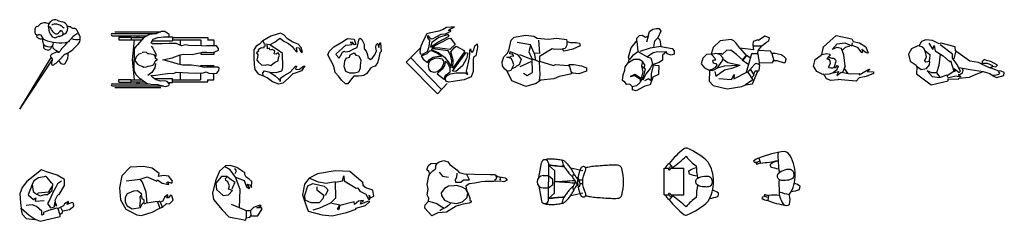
# Model space of a CAD drawing. Header units: millimetres. Extents: x 85.9 to 97.1, y 255.3 to 257.6.
import ezdxf

# ---------------------------------------------------------------- set-up
doc = ezdxf.new("R2010")
doc.units = ezdxf.units.MM

msp = doc.modelspace()

# ---------------------------------------------------------------- linework, layer by layer
for p, q in [((86.105, 257.409), (86.104, 257.393)), ((86.59, 257.414), (86.563, 257.461)), ((86.964, 257.424), (87.469, 257.424)), ((86.964, 257.398), (87.361, 257.398)), ((86.996, 257.443), (87.517, 257.443)), ((87.042, 257.381), (87.181, 257.381)), ((87.042, 257.381), (87.042, 257.35)), ((87.181, 257.381), (87.181, 257.35)), ((87.181, 257.378), (87.326, 257.378)), ((87.244, 257.398), (87.244, 257.378)), ((87.269, 257.398), (87.269, 257.378)), ((87.549, 257.385), (87.653, 257.385)), ((87.653, 257.385), (87.653, 257.34)), ((87.653, 257.378), (88.052, 257.378)), ((88.052, 257.378), (88.052, 257.353)), ((86.182, 257.301), (86.181, 257.27)), ((86.276, 257.278), (86.261, 257.251)), ((86.293, 257.324), (86.288, 257.295)), ((87.042, 257.35), (87.181, 257.35)), ((87.181, 257.353), (87.302, 257.353)), ((87.214, 257.353), (87.193, 257.122)), ((87.292, 257.353), (87.291, 257.34)), ((87.421, 257.34), (87.653, 257.34)), ((87.653, 257.353), (87.971, 257.353)), ((87.74, 257.353), (87.738, 257.292)), ((87.973, 257.353), (87.973, 257.287)), ((88.05, 257.353), (88.123, 257.353)), ((88.123, 257.353), (88.123, 257.283)), ((85.915, 256.56), (86.27, 257.15)), ((86.361, 257.213), (86.312, 257.238)), ((87.733, 257.18), (87.736, 257.07)), ((87.733, 257.18), (87.733, 257.18)), ((87.973, 257.208), (87.973, 257.19)), ((87.973, 257.19), (88.125, 257.19)), ((88.123, 257.214), (88.123, 257.19)), ((85.915, 256.56), (86.283, 257.119)), ((86.272, 257.089), (86.284, 257.12)), ((87.193, 257.122), (87.214, 256.897)), ((87.973, 257.06), (88.125, 257.06)), ((87.973, 257.046), (87.973, 257.06)), ((88.123, 257.041), (88.123, 257.06)), ((95.311, 257.05), (95.279, 256.979)), ((87.738, 256.981), (87.74, 256.897)), ((87.973, 256.897), (87.973, 256.975)), ((88.123, 256.897), (88.123, 256.969)), ((95.298, 257.024), (95.334, 256.973)), ((86.964, 256.852), (87.383, 256.852)), ((86.964, 256.827), (87.548, 256.827)), ((87.042, 256.901), (87.181, 256.901)), ((87.042, 256.869), (87.042, 256.901)), ((87.042, 256.869), (87.181, 256.869)), ((87.181, 256.869), (87.181, 256.901)), ((87.181, 256.897), (87.303, 256.897)), ((87.181, 256.872), (87.339, 256.872)), ((87.244, 256.872), (87.244, 256.852)), ((87.269, 256.872), (87.269, 256.852)), ((87.291, 256.906), (87.292, 256.897)), ((87.347, 256.866), (87.347, 256.866)), ((87.347, 256.866), (87.348, 256.866)), ((87.443, 256.91), (87.653, 256.91)), ((87.599, 256.866), (87.653, 256.866)), ((87.653, 256.866), (87.653, 256.91)), ((87.653, 256.897), (87.971, 256.897)), ((87.653, 256.872), (88.052, 256.872)), ((88.05, 256.897), (88.123, 256.897)), ((88.052, 256.872), (88.052, 256.897)), ((86.996, 256.808), (87.517, 256.808)), ((91.821, 255.783), (91.851, 255.951)), ((91.931, 255.944), (91.931, 255.734)), ((91.931, 255.924), (92.001, 255.864)), ((91.871, 255.804), (91.931, 255.804)), ((91.931, 255.804), (91.981, 255.764)), ((92.001, 255.864), (92.001, 255.734)), ((93.248, 255.584), (93.248, 255.887)), ((93.248, 255.887), (93.305, 255.887)), ((93.329, 255.887), (93.471, 255.887)), ((93.471, 255.584), (93.471, 255.887)), ((91.931, 255.524), (91.931, 255.734)), ((91.931, 255.664), (91.981, 255.704)), ((91.981, 255.704), (91.981, 255.764)), ((92.001, 255.604), (92.001, 255.734)), ((91.821, 255.685), (91.851, 255.516)), ((91.871, 255.664), (91.931, 255.664)), ((91.931, 255.544), (92.001, 255.604)), ((93.248, 255.584), (93.305, 255.584)), ((93.329, 255.584), (93.471, 255.584)), ((94.438, 255.579), (94.427, 255.52))]:
    msp.add_line(p, q)
at = {"color": 0, "linetype": 'ByBlock'}
for p, q in [((88.772, 257.394), (88.681, 257.341)), ((88.879, 257.428), (88.772, 257.394)), ((88.859, 257.358), (88.876, 257.372)), ((88.876, 257.372), (88.881, 257.366)), ((88.917, 257.409), (88.879, 257.428)), ((88.962, 257.362), (88.917, 257.409)), ((88.602, 257.281), (88.576, 257.238)), ((88.642, 257.304), (88.602, 257.281)), ((88.666, 257.262), (88.627, 257.236)), ((88.68, 257.343), (88.642, 257.304)), ((88.689, 257.255), (88.666, 257.262)), ((88.681, 257.341), (88.695, 257.307)), ((88.695, 257.279), (88.689, 257.255)), ((88.695, 257.307), (88.763, 257.298)), ((88.732, 257.283), (88.695, 257.279)), ((88.734, 257.251), (88.732, 257.283)), ((88.763, 257.298), (88.819, 257.33)), ((88.764, 257.296), (88.857, 257.234)), ((88.819, 257.33), (88.859, 257.358)), ((88.881, 257.366), (88.919, 257.336)), ((88.919, 257.336), (88.972, 257.311)), ((89.023, 257.324), (88.962, 257.362)), ((88.972, 257.311), (89.015, 257.277)), ((89.015, 257.277), (89.038, 257.245)), ((89.083, 257.304), (89.023, 257.324)), ((89.062, 257.257), (89.066, 257.266)), ((89.066, 257.266), (89.092, 257.26)), ((89.117, 257.266), (89.083, 257.304)), ((89.092, 257.26), (89.109, 257.221)), ((89.13, 257.211), (89.117, 257.266)), ((88.576, 257.238), (88.578, 257.155)), ((88.578, 257.155), (88.582, 257.068)), ((88.631, 257.223), (88.608, 257.202)), ((88.608, 257.202), (88.623, 257.179)), ((88.619, 257.155), (88.612, 257.119)), ((88.623, 257.179), (88.619, 257.155)), ((88.627, 257.236), (88.631, 257.223)), ((88.751, 257.258), (88.734, 257.251)), ((88.764, 257.234), (88.751, 257.258)), ((88.787, 257.24), (88.764, 257.234)), ((88.815, 257.225), (88.787, 257.24)), ((88.808, 257.191), (88.815, 257.225)), ((88.83, 257.187), (88.808, 257.191)), ((88.853, 257.202), (88.83, 257.187)), ((88.868, 257.176), (88.853, 257.202)), ((88.855, 257.111), (88.859, 257.147)), ((88.857, 257.234), (88.9, 257.204)), ((88.859, 257.147), (88.868, 257.176)), ((88.9, 257.204), (88.904, 257.034)), ((89.038, 257.245), (89.066, 257.213)), ((89.072, 257.217), (89.062, 257.257)), ((89.066, 257.213), (89.072, 257.217)), ((89.109, 257.221), (89.121, 257.208)), ((89.121, 257.208), (89.13, 257.211)), ((90.362, 257.149), (90.714, 256.785)), ((88.582, 257.068), (88.587, 257.015)), ((88.612, 257.119), (88.629, 257.096)), ((88.629, 257.096), (88.666, 257.068)), ((88.666, 257.068), (88.706, 257.064)), ((88.706, 257.064), (88.734, 257.072)), ((88.734, 257.072), (88.77, 257.061)), ((88.77, 257.061), (88.813, 257.093)), ((88.813, 257.093), (88.855, 257.111)), ((89.023, 257.019), (89.051, 257.051)), ((89.051, 257.051), (89.064, 257.051)), ((89.064, 257.051), (89.053, 257.023)), ((89.096, 257.019), (89.126, 257.04)), ((89.158, 257.055), (89.119, 257)), ((89.126, 257.04), (89.136, 257.049)), ((89.136, 257.049), (89.158, 257.055)), ((88.587, 257.015), (88.627, 256.964)), ((88.627, 256.964), (88.685, 256.942)), ((88.68, 256.976), (88.7, 257)), ((88.685, 256.942), (88.68, 256.976)), ((88.729, 256.919), (88.685, 256.942)), ((88.7, 257), (88.759, 256.985)), ((88.759, 256.985), (88.819, 256.942)), ((88.827, 256.976), (88.759, 256.98)), ((88.819, 256.942), (88.862, 256.904)), ((88.891, 256.993), (88.827, 256.976)), ((88.879, 256.915), (88.923, 256.946)), ((88.904, 257.034), (88.891, 256.993)), ((88.923, 256.946), (88.955, 256.966)), ((88.955, 256.966), (88.991, 256.985)), ((89.023, 256.963), (88.97, 256.914)), ((88.991, 256.985), (89.023, 257.019)), ((89.06, 256.976), (89.023, 256.963)), ((89.053, 257.023), (89.06, 257.012)), ((89.06, 257.012), (89.096, 257.019)), ((89.119, 257), (89.06, 256.976)), ((88.791, 256.872), (88.729, 256.919)), ((88.861, 256.848), (88.791, 256.872)), ((88.906, 256.859), (88.861, 256.848)), ((88.862, 256.904), (88.876, 256.891)), ((88.876, 256.878), (88.879, 256.915)), ((88.876, 256.891), (88.876, 256.878)), ((88.97, 256.914), (88.906, 256.859))]:
    msp.add_line(p, q, dxfattribs=at)
for points in [[(90.863, 257.496), (90.824, 257.495), (90.77, 257.491), (90.734, 257.471), (90.683, 257.451), (90.572, 257.429), (90.548, 257.419), (90.514, 257.356), (90.48, 257.278), (90.466, 257.22), (90.47, 257.193), (90.497, 257.19), (90.553, 257.22), (90.573, 257.277), (90.58, 257.346), (90.559, 257.376), (90.558, 257.4), (90.573, 257.384), (90.595, 257.362), (90.617, 257.366), (90.709, 257.418), (90.759, 257.42), (90.82, 257.451), (90.82, 257.458), (90.789, 257.459), (90.808, 257.475), (90.863, 257.496)], [(90.869, 257.299), (90.809, 257.24), (90.695, 257.258), (90.607, 257.262), (90.633, 257.285), (90.794, 257.366), (90.815, 257.371)], [(89.974, 257.227), (89.965, 257.264), (89.971, 257.295), (89.985, 257.31), (89.99, 257.308), (89.999, 257.266), (90.012, 257.319), (90.018, 257.319), (90.027, 257.217), (90.013, 257.202), (89.996, 257.128), (89.984, 257.089), (89.958, 257.051), (89.933, 257.045), (89.906, 257.027), (89.863, 256.969), (89.828, 256.945), (89.807, 256.941), (89.767, 256.936), (89.734, 256.938), (89.715, 256.938), (89.69, 256.907), (89.647, 256.852), (89.622, 256.849), (89.577, 256.892), (89.546, 256.935), (89.503, 256.978), (89.487, 257.053), (89.419, 257.182), (89.433, 257.217), (89.489, 257.272), (89.578, 257.326), (89.642, 257.367), (89.718, 257.358), (89.737, 257.3), (89.725, 257.294), (89.695, 257.327), (89.673, 257.323), (89.689, 257.317), (89.697, 257.304), (89.685, 257.296), (89.642, 257.288), (89.626, 257.291), (89.516, 257.194), (89.511, 257.184), (89.548, 257.144), (89.564, 257.168), (89.588, 257.213), (89.6, 257.221), (89.621, 257.214), (89.668, 257.222), (89.723, 257.252), (89.754, 257.265), (89.775, 257.365), (89.788, 257.369), (89.806, 257.356), (89.834, 257.301), (89.835, 257.251), (89.856, 257.224), (89.871, 257.179), (89.874, 257.151), (89.907, 257.128), (89.93, 257.146), (89.956, 257.18)], [(91.067, 257.21), (91.081, 257.238), (91.095, 257.285), (91.118, 257.305), (91.123, 257.264), (91.103, 257.171), (91.083, 257.157), (91.075, 257.132), (91.076, 256.989), (91.051, 256.93), (90.973, 256.897), (90.846, 256.876), (90.799, 256.868), (90.763, 256.882), (90.76, 256.918), (90.775, 256.943), (90.816, 256.965), (90.88, 256.974), (90.936, 256.977), (90.988, 256.975), (91.012, 256.956), (90.997, 256.996), (91.034, 257.145), (91.036, 257.197), (91.035, 257.23), (91.042, 257.248), (91.05, 257.214)], [(90.972, 257.229), (90.971, 257.212), (90.841, 257.03), (90.845, 257.125), (90.819, 257.215), (90.857, 257.262), (90.881, 257.281)], [(89.629, 257.142), (89.667, 257.154), (89.673, 257.18), (89.719, 257.204), (89.74, 257.177), (89.773, 257.171), (89.795, 257.121), (89.786, 257.061), (89.789, 257.03), (89.769, 256.984), (89.723, 256.971), (89.669, 256.972), (89.624, 256.991), (89.607, 257.048), (89.613, 257.11)], [(90.712, 257.163), (90.67, 257.195), (90.61, 257.221), (90.58, 257.226), (90.548, 257.194), (90.5, 257.173), (90.484, 257.17), (90.504, 257.131), (90.554, 257.095), (90.578, 257.129), (90.619, 257.154), (90.678, 257.165)], [(90.574, 257.019), (90.567, 257.056), (90.573, 257.096), (90.593, 257.121), (90.636, 257.143), (90.671, 257.148), (90.719, 257.137), (90.74, 257.106), (90.734, 257.066), (90.715, 257.034), (90.696, 257.01), (90.667, 256.987), (90.632, 256.98), (90.592, 256.991)], [(90.822, 257.038), (90.832, 257.113), (90.817, 257.18), (90.789, 257.226), (90.789, 257.226), (90.613, 257.248), (90.597, 257.243), (90.676, 257.207), (90.746, 257.153), (90.8, 257.086)], [(90.84, 256.994), (90.993, 257.209), (91.015, 257.201), (90.998, 257.138), (90.952, 257.057), (90.878, 256.992)], [(90.666, 256.965), (90.747, 256.898), (90.751, 256.93), (90.765, 256.954), (90.813, 256.988), (90.811, 257.029), (90.786, 257.082), (90.759, 257.11), (90.749, 257.058), (90.722, 257.017)]]:
    msp.add_lwpolyline(points, close=True, dxfattribs=at)
for points in [[(87.214, 257.251), (87.211, 257.001), (87.237, 256.953), (87.277, 256.915), (87.332, 256.878), (87.357, 256.858), (87.406, 256.847), (87.483, 256.841), (87.532, 256.829), (87.572, 256.818), (87.609, 256.832), (87.618, 256.847), (87.589, 256.875), (87.564, 256.884), (87.515, 256.881), (87.466, 256.895), (87.426, 256.921), (87.403, 256.944), (87.46, 256.95), (87.512, 256.958), (87.595, 256.967), (87.672, 256.973), (87.692, 256.984), (87.764, 256.978), (87.833, 256.976), (87.927, 256.973), (87.999, 256.976), (88.036, 256.987), (88.065, 256.973), (88.111, 256.967), (88.156, 256.973), (88.179, 257.004), (88.182, 257.027), (88.168, 257.041), (88.111, 257.041), (88.042, 257.039), (88.01, 257.036), (87.947, 257.053), (87.867, 257.064), (87.767, 257.062), (87.715, 257.076), (87.655, 257.093), (87.541, 257.125), (87.647, 257.145), (87.738, 257.182), (87.781, 257.19), (87.876, 257.185), (87.993, 257.213), (88.042, 257.213), (88.099, 257.208), (88.134, 257.216), (88.174, 257.233), (88.174, 257.253), (88.151, 257.282), (88.039, 257.285), (87.987, 257.279), (87.982, 257.288), (87.913, 257.285), (87.836, 257.288), (87.801, 257.294), (87.755, 257.285), (87.692, 257.311), (87.612, 257.311), (87.535, 257.308), (87.472, 257.308), (87.423, 257.305), (87.409, 257.319), (87.432, 257.359), (87.486, 257.377), (87.555, 257.385), (87.612, 257.391), (87.612, 257.414), (87.589, 257.428), (87.564, 257.445), (87.523, 257.448), (87.46, 257.42), (87.389, 257.414), (87.323, 257.377), (87.251, 257.296), (87.237, 257.279)], [(92.139, 257.331), (92.183, 257.322), (92.248, 257.322), (92.283, 257.314), (92.292, 257.283), (92.209, 257.244), (92.109, 257.222), (92.092, 257.244), (92.005, 257.24), (91.974, 257.248), (91.831, 257.161), (91.831, 257.109), (91.987, 257.061), (92.013, 257.07), (92.157, 257.061), (92.17, 257.07), (92.222, 257.07), (92.309, 257.057), (92.365, 257.031), (92.365, 256.996), (92.278, 256.966), (92.209, 256.97), (92.196, 256.979), (92.183, 256.961), (92.053, 256.935), (91.992, 256.909), (91.844, 256.892), (91.792, 256.853), (91.675, 256.818), (91.514, 256.883), (91.462, 256.996), (91.431, 257.022), (91.41, 257.057), (91.405, 257.101), (91.423, 257.157), (91.462, 257.196), (91.479, 257.231), (91.505, 257.348), (91.54, 257.383), (91.675, 257.405), (91.766, 257.392), (91.801, 257.37), (91.927, 257.361), (92.027, 257.37), (92.135, 257.357)], [(92.844, 257.092), (92.85, 257.133), (92.841, 257.154), (92.874, 257.261), (92.937, 257.341), (92.937, 257.371), (92.969, 257.401), (92.999, 257.404), (93.038, 257.383), (93.067, 257.395), (93.082, 257.448), (93.121, 257.472), (93.156, 257.481), (93.192, 257.481), (93.21, 257.451), (93.177, 257.374), (93.198, 257.353), (93.21, 257.276), (93.338, 257.252), (93.364, 257.228), (93.364, 257.19), (93.329, 257.178), (93.284, 257.193), (93.275, 257.214), (93.231, 257.178), (93.228, 257.121), (93.192, 257.095), (93.112, 257.068), (93.189, 257.059), (93.186, 256.958), (93.118, 256.928), (93.088, 256.839), (93.029, 256.824), (92.931, 256.771), (92.889, 256.783), (92.889, 256.815), (92.856, 256.845), (92.824, 256.842), (92.8, 256.869), (92.773, 256.89), (92.782, 256.952), (92.8, 257.006), (92.803, 257.044)], [(94.334, 257.09), (94.482, 257.092), (94.496, 257.115), (94.533, 257.115), (94.615, 257.09), (94.631, 257.096), (94.639, 257.135), (94.615, 257.158), (94.58, 257.182), (94.514, 257.197), (94.476, 257.195), (94.459, 257.221), (94.32, 257.232), (94.361, 257.285), (94.412, 257.326), (94.439, 257.34), (94.449, 257.373), (94.396, 257.393), (94.322, 257.344), (94.314, 257.353), (94.263, 257.332), (94.259, 257.295), (94.267, 257.238), (94.111, 257.256), (94.064, 257.318), (94.041, 257.342), (94.011, 257.357), (93.887, 257.341), (93.808, 257.266), (93.783, 257.189), (93.73, 257.184), (93.687, 257.141), (93.669, 257.08), (93.708, 257.031), (93.753, 257.008), (93.763, 257), (93.761, 256.881), (93.808, 256.83), (93.964, 256.795), (94.134, 256.818), (94.175, 256.838), (94.256, 256.85), (94.316, 256.994), (94.332, 257.004), (94.338, 257.066), (94.328, 257.072)], [(96.96, 257.032), (96.991, 257.05), (97.025, 257.045), (97.043, 257.062), (96.969, 257.106), (96.917, 257.115), (96.89, 257.129), (96.869, 257.106), (96.865, 257.076), (96.826, 257.093), (96.73, 257.11), (96.665, 257.154), (96.565, 257.228), (96.561, 257.271), (96.404, 257.315), (96.378, 257.306), (96.304, 257.345), (96.226, 257.35), (96.178, 257.332), (96.148, 257.28), (96.135, 257.284), (96.065, 257.25), (96.031, 257.189), (96.048, 257.11), (96.117, 257.063), (96.126, 257.041), (96.122, 256.963), (96.287, 256.837), (96.482, 256.884), (96.482, 256.906), (96.6, 256.902), (96.604, 256.915), (96.726, 256.928), (96.782, 256.954), (96.86, 256.984), (96.882, 256.989), (96.956, 256.967), (96.982, 256.95), (97.003, 256.936), (97.034, 256.924), (97.117, 256.945), (97.121, 256.98), (97.087, 256.994), (97.047, 256.997), (97.012, 257.015)], [(88.415, 255.438), (88.423, 255.647), (88.368, 255.785), (88.467, 255.747), (88.495, 255.675), (88.525, 255.656), (88.53, 255.661), (88.5, 255.708), (88.533, 255.7), (88.55, 255.667), (88.555, 255.736), (88.519, 255.766), (88.489, 255.788), (88.475, 255.816), (88.475, 255.835), (88.384, 255.896), (88.307, 255.921), (88.255, 255.915), (88.188, 255.854), (88.142, 255.744), (88.106, 255.603), (88.119, 255.531), (88.216, 255.415), (88.293, 255.333), (88.486, 255.297), (88.489, 255.324), (88.533, 255.33), (88.544, 255.344), (88.624, 255.346), (88.671, 255.424), (88.663, 255.435), (88.613, 255.438), (88.66, 255.457), (88.646, 255.468), (88.575, 255.44), (88.536, 255.402), (88.495, 255.402)], [(90.579, 255.822), (90.568, 255.852), (90.545, 255.871), (90.561, 255.916), (90.594, 255.943), (90.64, 255.946), (90.662, 255.943), (90.688, 255.961), (90.741, 255.977), (90.786, 255.961), (90.809, 255.931), (90.888, 255.871), (90.914, 255.841), (90.974, 255.826), (91.091, 255.822), (91.264, 255.815), (91.32, 255.815), (91.354, 255.792), (91.437, 255.777), (91.463, 255.751), (91.422, 255.732), (91.381, 255.739), (91.309, 255.736), (91.211, 255.736), (91.17, 255.732), (91.095, 255.717), (91.027, 255.709), (90.989, 255.683), (90.997, 255.641), (91.016, 255.596), (91.038, 255.551), (91.035, 255.521), (91.053, 255.517), (91.053, 255.502), (91.027, 255.491), (90.959, 255.48), (90.88, 255.457), (90.771, 255.389), (90.673, 255.378), (90.602, 255.344), (90.523, 255.431), (90.527, 255.472), (90.564, 255.513), (90.568, 255.547), (90.549, 255.585), (90.561, 255.649), (90.549, 255.702), (90.568, 255.803)], [(87.361, 255.49), (87.351, 255.614), (87.311, 255.728), (87.282, 255.762), (87.363, 255.789), (87.471, 255.74), (87.481, 255.754), (87.534, 255.716), (87.607, 255.701), (87.609, 255.714), (87.583, 255.718), (87.597, 255.732), (87.642, 255.718), (87.652, 255.742), (87.609, 255.797), (87.55, 255.805), (87.491, 255.795), (87.499, 255.827), (87.418, 255.888), (87.321, 255.908), (87.168, 255.9), (87.073, 255.803), (87.049, 255.663), (87.061, 255.529), (87.12, 255.421), (87.244, 255.356), (87.3, 255.348), (87.418, 255.389), (87.506, 255.432), (87.536, 255.444), (87.583, 255.486), (87.617, 255.484), (87.658, 255.525), (87.644, 255.574), (87.629, 255.58), (87.605, 255.549), (87.583, 255.549), (87.603, 255.574), (87.595, 255.584), (87.56, 255.557), (87.542, 255.513), (87.51, 255.501), (87.506, 255.513), (87.479, 255.503), (87.477, 255.509)], [(89.505, 255.729), (89.588, 255.746), (89.601, 255.802), (89.604, 255.743), (89.743, 255.66), (89.757, 255.663), (89.773, 255.647), (89.783, 255.627), (89.853, 255.594), (89.882, 255.537), (89.896, 255.537), (89.889, 255.58), (89.906, 255.551), (89.942, 255.57), (89.932, 255.637), (89.853, 255.663), (89.819, 255.69), (89.826, 255.7), (89.813, 255.71), (89.823, 255.723), (89.671, 255.852), (89.502, 255.859), (89.303, 255.826), (89.207, 255.773), (89.154, 255.706), (89.131, 255.584), (89.167, 255.481), (89.194, 255.398), (89.356, 255.358), (89.469, 255.345), (89.631, 255.382), (89.743, 255.421), (89.737, 255.431), (89.849, 255.464), (89.896, 255.508), (89.882, 255.511), (89.793, 255.478), (89.8, 255.504), (89.826, 255.511), (89.823, 255.521), (89.77, 255.514), (89.723, 255.474), (89.72, 255.504), (89.558, 255.464), (89.541, 255.415), (89.528, 255.421), (89.555, 255.468), (89.449, 255.488), (89.512, 255.551)], [(90.858, 255.687), (90.794, 255.683), (90.749, 255.657), (90.711, 255.608), (90.715, 255.577), (90.749, 255.525), (90.809, 255.498), (90.884, 255.487), (90.952, 255.506), (91.004, 255.555), (91.012, 255.608), (90.989, 255.649), (90.948, 255.672), (90.888, 255.69)]]:
    msp.add_lwpolyline(points, close=True)
for points in [[(90.59, 257.268), (90.672, 257.326), (90.801, 257.393), (90.79, 257.413), (90.682, 257.38), (90.602, 257.32), (90.59, 257.268)], [(90.778, 256.855), (90.669, 256.735), (90.31, 257.098), (90.476, 257.259)]]:
    msp.add_lwpolyline(points, dxfattribs=at)
for points in [[(93.067, 257.395), (93.046, 257.327)], [(93.177, 257.374), (93.139, 257.338), (93.127, 257.276)], [(95.171, 256.975), (95.234, 256.989), (95.213, 256.944), (95.262, 256.982), (95.368, 256.964), (95.47, 256.967), (95.468, 256.952), (95.577, 257.017), (95.59, 257.012), (95.561, 256.992), (95.632, 256.987), (95.633, 256.969), (95.549, 256.932), (95.467, 256.918), (95.435, 256.882), (95.262, 256.895), (95.232, 256.898), (95.224, 256.894), (95.146, 256.889), (95.098, 256.907), (95.068, 256.959), (95.055, 256.955), (94.985, 256.989), (94.95, 257.05), (94.968, 257.129), (95.037, 257.176), (95.046, 257.198), (95.063, 257.273), (95.207, 257.402), (95.387, 257.363), (95.402, 257.333), (95.472, 257.316), (95.545, 257.271), (95.573, 257.201), (95.549, 257.204), (95.498, 257.242), (95.506, 257.211), (95.5, 257.205), (95.456, 257.26), (95.394, 257.289)], [(87.409, 257.279), (87.429, 257.256), (87.443, 257.225), (87.46, 257.193), (87.46, 257.162)], [(91.818, 257.348), (91.831, 257.196), (91.77, 257.201), (91.727, 257.296), (91.575, 257.322)], [(91.727, 257.287), (91.709, 257.214), (91.748, 257.122), (91.605, 257.179)], [(92.139, 257.327), (92.139, 257.292), (92.122, 257.253), (92.07, 257.24)], [(92.937, 257.336), (92.948, 257.217)], [(93.21, 257.276), (93.088, 257.258), (92.972, 257.217)], [(94.261, 257.285), (94.363, 257.285)], [(95.311, 257.05), (95.294, 257.181), (95.267, 257.253), (95.215, 257.263), (95.163, 257.242), (95.22, 257.307), (95.307, 257.316), (95.385, 257.285), (95.393, 257.316)], [(95.281, 257.239), (95.314, 257.27), (95.362, 257.284)], [(96.117, 257.054), (96.174, 257.015), (96.235, 257.024), (96.27, 257.067), (96.274, 257.106), (96.226, 257.097), (96.217, 257.115), (96.235, 257.158), (96.222, 257.21), (96.209, 257.25), (96.183, 257.271), (96.157, 257.28)], [(96.263, 257.314), (96.309, 257.241), (96.322, 257.289), (96.335, 257.228), (96.426, 257.171), (96.5, 257.102), (96.508, 257.115), (96.548, 256.993), (96.561, 256.989), (96.552, 257.024), (96.608, 256.98), (96.621, 256.993), (96.582, 257.076), (96.53, 257.141), (96.53, 257.189), (96.391, 257.293)], [(87.3, 257.196), (87.268, 257.188), (87.237, 257.159), (87.223, 257.116), (87.251, 257.076), (87.28, 257.059), (87.306, 257.053), (87.323, 257.039), (87.357, 257.044), (87.374, 257.05), (87.397, 257.056), (87.429, 257.062), (87.443, 257.079), (87.455, 257.107), (87.46, 257.116), (87.48, 257.127), (87.458, 257.139), (87.458, 257.162), (87.443, 257.179), (87.409, 257.19), (87.38, 257.193), (87.369, 257.193), (87.357, 257.208), (87.311, 257.21), (87.309, 257.202)], [(91.463, 256.994), (91.505, 257.005), (91.536, 257.066), (91.523, 257.114), (91.505, 257.14), (91.457, 257.153), (91.496, 257.153), (91.505, 257.166), (91.536, 257.17), (91.523, 257.187), (91.492, 257.192), (91.496, 257.218), (91.579, 257.183), (91.622, 257.127), (91.596, 257.066), (91.566, 257.053), (91.553, 257.035), (91.514, 257.022)], [(91.77, 257.201), (91.785, 257.12)], [(92.856, 257.127), (92.904, 257.184), (92.948, 257.217), (93.061, 257.154), (93.097, 257.145), (93.115, 257.077), (93.091, 257.026), (93.043, 256.967), (93.005, 256.893)], [(93.272, 257.211), (93.177, 257.214), (93.124, 257.202), (93.058, 257.157)], [(93.788, 257.184), (93.833, 257.135), (93.82, 257.115), (93.808, 257.121), (93.8, 257.109), (93.806, 257.09), (93.837, 257.082), (93.847, 257.064), (93.826, 257.031), (93.79, 257.012), (93.763, 257.006), (93.8, 257.002), (93.851, 257.027), (93.908, 257.107), (93.919, 257.144), (93.884, 257.184), (93.835, 257.195), (93.788, 257.184)], [(94.226, 257.148), (94.187, 257.174), (94.144, 257.119), (94.074, 257.184), (94.009, 257.234), (93.96, 257.23), (93.91, 257.184), (93.898, 257.195), (93.861, 257.191)], [(94.109, 257.256), (94.181, 257.172), (94.138, 257.123), (94.201, 257.08)], [(94.334, 257.09), (94.318, 257.191), (94.242, 257.193), (94.184, 256.978)], [(94.318, 257.23), (94.306, 257.191)], [(94.473, 257.195), (94.496, 257.113)], [(95.043, 257.183), (95.102, 257.197), (95.134, 257.189), (95.138, 257.176), (95.123, 257.162), (95.101, 257.137), (95.119, 257.137), (95.134, 257.114), (95.137, 257.078), (95.12, 257.044), (95.119, 257.035), (95.147, 257.034), (95.168, 257.034), (95.197, 257.037), (95.212, 257.049), (95.218, 257.06), (95.228, 257.05), (95.215, 257.008), (95.171, 256.975), (95.126, 256.962), (95.081, 256.955)], [(95.126, 257.155), (95.156, 257.144), (95.177, 257.141), (95.194, 257.131), (95.203, 257.117), (95.201, 257.093), (95.192, 257.065), (95.179, 257.034)], [(96.217, 257.232), (96.274, 257.184), (96.27, 257.132), (96.261, 257.106)], [(96.391, 257.189), (96.374, 257.058), (96.348, 256.976), (96.296, 256.976), (96.243, 256.997), (96.3, 256.932), (96.387, 256.924), (96.465, 256.954), (96.474, 256.924)], [(96.565, 257.215), (96.548, 257.137)], [(87.458, 257.082), (87.449, 257.033), (87.415, 256.978), (87.369, 256.947)], [(91.609, 257.048), (91.735, 257.105)], [(91.649, 256.97), (91.688, 256.944), (91.748, 256.979), (91.744, 257.135), (91.827, 257.105), (91.835, 256.953), (91.827, 256.892)], [(92.166, 257.061), (92.191, 256.982)], [(92.844, 257.092), (92.904, 257.133), (92.963, 257.13), (93.002, 257.11), (92.99, 257.056), (93.005, 256.988), (92.987, 256.91), (92.916, 256.955), (92.862, 256.934), (92.913, 256.946), (92.981, 256.904), (92.972, 256.863), (92.934, 256.827), (92.886, 256.815)], [(92.99, 257.056), (93.032, 257.02), (93.008, 256.928), (92.978, 256.881)], [(93.002, 257.098), (93.026, 257.065), (93.02, 257.029)], [(93.124, 257.059), (93.1, 256.964), (93.1, 256.884), (93.07, 256.907), (93.023, 256.884)], [(93.824, 256.99), (93.835, 256.937), (93.937, 257.01), (94.019, 257.029), (94.113, 257.062)], [(93.855, 257.031), (93.937, 257.055), (94.095, 257.062)], [(93.872, 256.912), (94.015, 256.9), (94.046, 256.955), (94.041, 256.906), (94.199, 256.986), (94.244, 256.92), (94.273, 256.949), (94.232, 257.021), (94.292, 257.085), (94.328, 257.074)], [(93.921, 257.131), (93.972, 257.092), (94.113, 257.062)], [(96.604, 257.037), (96.734, 257.015), (96.882, 256.99)], [(96.865, 257.076), (96.96, 257.032)], [(96.878, 257.084), (96.926, 257.084), (96.986, 257.058)], [(94.236, 257.014), (94.201, 256.988)], [(94.318, 256.996), (94.285, 256.996), (94.267, 256.961)], [(96.348, 256.976), (96.387, 256.928)], [(96.469, 256.945), (96.548, 256.993)], [(96.643, 257.024), (96.647, 257.002), (96.643, 256.971), (96.617, 256.958), (96.595, 256.954), (96.621, 256.937), (96.621, 256.928), (96.574, 256.937), (96.487, 256.919)], [(97.052, 256.989), (97.065, 256.971), (97.06, 256.958), (97.03, 256.95), (96.982, 256.945)], [(94.244, 256.918), (94.259, 256.894), (94.175, 256.84)], [(90.662, 255.943), (90.647, 255.92), (90.647, 255.89), (90.636, 255.871), (90.609, 255.852), (90.574, 255.813)], [(86.386, 255.741), (86.341, 255.712), (86.324, 255.673), (86.289, 255.611), (86.256, 255.53), (86.229, 255.486), (86.264, 255.436), (86.308, 255.447), (86.31, 255.496), (86.324, 255.463), (86.335, 255.465), (86.322, 255.484), (86.314, 255.523), (86.347, 255.584), (86.362, 255.588), (86.42, 255.69), (86.422, 255.758), (86.337, 255.808), (86.218, 255.847), (86.16, 255.868), (85.992, 255.737), (85.938, 255.669), (85.912, 255.596), (85.92, 255.492), (85.928, 255.434), (86.019, 255.353), (86.086, 255.308), (86.144, 255.283), (86.374, 255.339), (86.372, 255.364), (86.399, 255.382), (86.403, 255.401), (86.48, 255.418), (86.527, 255.455), (86.523, 255.488), (86.509, 255.499), (86.447, 255.474), (86.467, 255.499), (86.467, 255.507), (86.42, 255.484), (86.409, 255.459), (86.351, 255.428), (86.333, 255.432), (86.241, 255.407), (86.181, 255.382), (86.183, 255.362), (86.162, 255.353), (86.165, 255.397), (86.104, 255.453), (86.055, 255.47), (85.984, 255.465)], [(88.368, 255.785), (88.307, 255.868), (88.245, 255.907)], [(88.365, 255.827), (88.381, 255.857), (88.362, 255.885)], [(90.688, 255.845), (90.726, 255.796), (90.794, 255.785)], [(90.888, 255.833), (90.884, 255.781), (90.869, 255.754), (90.873, 255.728), (90.933, 255.728), (90.963, 255.754), (90.997, 255.754), (91.031, 255.754), (90.998, 255.825)], [(91.332, 255.803), (91.339, 255.777), (91.332, 255.758), (91.317, 255.747)], [(86.055, 255.702), (86.007, 255.584), (86.067, 255.53), (86.094, 255.55), (86.086, 255.513), (86.192, 255.519)], [(87.282, 255.76), (87.122, 255.74)], [(88.329, 255.653), (88.351, 255.697), (88.354, 255.705), (88.359, 255.716), (88.365, 255.727), (88.318, 255.755), (88.268, 255.794), (88.208, 255.794), (88.144, 255.719), (88.153, 255.645), (88.227, 255.576), (88.29, 255.584), (88.335, 255.636), (88.288, 255.65), (88.301, 255.689), (88.282, 255.733), (88.257, 255.747), (88.255, 255.772), (88.271, 255.788)], [(89.296, 255.676), (89.296, 255.643), (89.373, 255.58), (89.363, 255.541), (89.32, 255.494), (89.23, 255.494), (89.161, 255.524), (89.157, 255.58), (89.191, 255.686), (89.25, 255.713), (89.376, 255.683), (89.412, 255.653), (89.419, 255.633), (89.389, 255.577)], [(89.502, 255.733), (89.399, 255.713), (89.313, 255.729), (89.207, 255.773)], [(91.377, 255.785), (91.381, 255.762), (91.373, 255.751)], [(86.115, 255.59), (86.146, 255.575), (86.198, 255.59), (86.227, 255.59), (86.283, 255.636), (86.285, 255.683)], [(87.28, 255.452), (87.288, 255.517), (87.282, 255.563), (87.294, 255.576), (87.302, 255.594), (87.254, 255.632), (87.209, 255.626), (87.136, 255.598), (87.112, 255.553), (87.112, 255.501), (87.134, 255.458), (87.193, 255.427), (87.288, 255.44), (87.307, 255.482), (87.327, 255.501), (87.327, 255.527), (87.307, 255.539), (87.302, 255.572)], [(87.359, 255.492), (87.327, 255.48)], [(87.481, 255.505), (87.506, 255.434)], [(87.51, 255.501), (87.538, 255.442)], [(88.415, 255.438), (88.324, 255.476)], [(89.449, 255.488), (89.326, 255.431), (89.247, 255.411)], [(90.564, 255.513), (90.621, 255.498), (90.662, 255.487), (90.7, 255.461), (90.743, 255.433)], [(90.824, 255.495), (90.794, 255.465), (90.764, 255.442), (90.722, 255.423), (90.696, 255.404)], [(85.926, 255.432), (85.941, 255.366), (85.986, 255.316), (86.09, 255.303)], [(86.37, 255.364), (86.351, 255.426)], [(86.399, 255.403), (86.378, 255.44)], [(88.489, 255.399), (88.489, 255.322)], [(88.539, 255.402), (88.544, 255.344)]]:
    msp.add_lwpolyline(points)
for points in [[(93.629, 255.696, 0.0407), (93.614, 255.555, 0.093262), (93.5, 255.447, 0.033283), (93.344, 255.574), (93.305, 255.528, 0.04517), (93.472, 255.361, 0.249277), (93.51, 255.357, 0.100802), (93.748, 255.512, 0.142669), (93.812, 255.736, 0.142669), (93.748, 255.959, 0.100802), (93.51, 256.115, 0.249277), (93.472, 256.11, 0.04517), (93.305, 255.943), (93.344, 255.897, 0.033283), (93.5, 256.024, 0.093262), (93.614, 255.916, 0.0407), (93.629, 255.775)], [(94.677, 255.591, 0.142669), (94.741, 255.814, 0.157201), (94.664, 256.057, 0.087324), (94.619, 256.079, 0.062137), (94.328, 256.004), (94.347, 255.947, 0.03188), (94.546, 255.976)], [(94.545, 256.068, 0.049362), (94.56, 255.839, 0.049362)], [(92.354, 255.575, 0.008334), (92.409, 255.564, 0.025569), (92.443, 255.559, 0.002386), (92.521, 255.553, 0.002223), (92.605, 255.547, 0.013701), (92.641, 255.545, 0.006486), (92.717, 255.545, 0.330005), (92.765, 255.581, 0.143669), (92.765, 255.886, 0.330005), (92.717, 255.922, 0.006486), (92.641, 255.922, 0.013701), (92.605, 255.921, 0.002223), (92.521, 255.915, 0.002386), (92.443, 255.908, 0.025569), (92.409, 255.904, 0.008334), (92.354, 255.892)], [(94.554, 255.879, -0.026025), (94.465, 255.898, -0.079961), (94.459, 255.935, -0.114701), (94.546, 255.974)], [(93.626, 255.796, -0.023824), (93.536, 255.82, -0.079961), (93.53, 255.857, -0.127517), (93.615, 255.895)], [(94.557, 255.76, 0.027479), (94.558, 255.619, 0.030478), (94.674, 255.588)], [(94.694, 255.621, 0.025515), (94.79, 255.646, 0.079961), (94.796, 255.682, 0.101711), (94.73, 255.716)], [(93.766, 255.542, 0.025515), (93.861, 255.567, 0.079961), (93.867, 255.604, 0.101711), (93.801, 255.638)]]:
    msp.add_lwpolyline(points, format="xyb")
for points in [[(92.3, 255.577, 1.018621), (92.354, 255.605, -0.250763), (92.354, 255.862, 1.018621), (92.3, 255.89, 0.231243)], [(94.54, 255.788, -0.199425), (94.547, 255.827, -0.141135), (94.624, 255.87, -0.052156), (94.667, 255.879, -0.326062), (94.716, 255.848, -0.069679), (94.722, 255.83, -0.069679), (94.724, 255.812, -0.326062), (94.695, 255.762, -0.052156), (94.652, 255.751, -0.141135), (94.563, 255.756, -0.199425)], [(86.245, 255.619), (86.285, 255.683, 0.426739), (86.274, 255.723), (86.225, 255.783, 0.32843), (86.191, 255.791), (86.127, 255.779), (86.071, 255.743), (86.055, 255.702), (86.065, 255.623), (86.104, 255.592), (86.115, 255.592), (86.123, 255.606)], [(93.609, 255.736, -0.199425), (93.624, 255.772, -0.141135), (93.709, 255.797, -0.052156), (93.753, 255.796, -0.326062), (93.793, 255.754, -0.069679), (93.795, 255.736, -0.069679), (93.793, 255.717, -0.326062), (93.753, 255.675, -0.052156), (93.709, 255.675, -0.141135), (93.624, 255.699, -0.199425)]]:
    msp.add_lwpolyline(points, format="xyb", close=True)
for centre, radius, start, end in [((86.118, 257.469), 0.035, 107.0257, 170.8367), ((86.091, 257.557), 0.057, 287.0257, 317.786), ((86.195, 257.463), 0.0836, 77.481, 137.786), ((86.234, 257.638), 0.0963, 257.481, 278.0712), ((86.301, 257.507), 0.0642, 125.4462, 197.7485), ((86.256, 257.482), 0.0177, 92.8871, 161.4103), ((86.371, 257.484), 0.13, 176.7327, 225.9537), ((86.314, 257.52), 0.0619, 199.4707, 209.6363), ((86.534, 257.645), 0.316, 209.6363, 222.6704), ((86.175, 257.684), 0.153, 305.4462, 310.3027), ((86.314, 257.52), 0.0619, 65.688, 130.3027), ((86.462, 257.848), 0.299, 245.688, 257.4521), ((86.38, 257.48), 0.0782, 314.8718, 77.4521), ((86.467, 257.447), 0.0552, 57.7904, 102.2682), ((86.537, 257.557), 0.0748, 237.7904, 264.9275), ((86.199, 257.456), 0.117, 170.8367, 190.4138), ((86.117, 257.441), 0.0339, 190.4138, 284.8896), ((86.119, 257.393), 0.0149, 176.222, 228.4211), ((86.157, 257.436), 0.0723, 228.4211, 271.376), ((86.135, 257.373), 0.036, 10.9735, 104.8896), ((86.159, 257.376), 0.0123, 271.376, 354.411), ((86.33, 257.359), 0.16, 173.6855, 199.8184), ((86.206, 257.387), 0.0357, 190.9735, 246.8589), ((86.312, 257.422), 0.0443, 225.9537, 288.8491), ((86.329, 257.456), 0.036, 222.6704, 341.2538), ((86.433, 257.066), 0.332, 101.8001, 108.8491), ((86.38, 257.438), 0.018, 3.2333, 161.2538), ((86.35, 257.465), 0.0751, 281.8001, 323.8679), ((86.42, 257.441), 0.0221, 183.2333, 314.8718), ((86.602, 257.301), 0.122, 98.4388, 148.2437), ((86.526, 257.441), 0.0419, 29.1698, 84.9275), ((86.504, 257.366), 0.098, 319.9903, 29.1698), ((86.964, 257.411), 0.0127, 90, 270), ((86.203, 257.313), 0.0246, 199.8184, 227.4658), ((86.203, 257.269), 0.0218, 178.5944, 246.6326), ((86.246, 257.36), 0.0879, 227.4658, 289.361), ((86.367, 257.766), 0.448, 246.8589, 282.4336), ((86.262, 257.3), 0.0262, 299.8892, 349.073), ((86.334, 257.282), 0.0486, 165.8067, 242.5016), ((86.49, 257.166), 0.131, 133.5721, 153.2275), ((85.831, 257.859), 0.825, 313.5721, 320.2903), ((86.24, 257.587), 0.442, 297.0108, 319.9903), ((86.742, 257.102), 0.358, 132.7436, 140.2903), ((86.565, 257.568), 0.213, 251.9993, 280.037), ((86.468, 257.883), 0.691, 246.6326, 249.2405), ((86.234, 257.266), 0.0307, 249.2405, 330.8253), ((86.276, 257.164), 0.015, 132.1773, 248.0578), ((86.381, 257.048), 0.172, 108.5333, 132.1773), ((86.261, 257.128), 0.024, 339.545, 68.0578), ((86.051, 257.429), 0.439, 304.5602, 321.2988), ((86.336, 257.182), 0.0303, 75.0051, 108.5333), ((86.351, 257.236), 0.0255, 255.0051, 333.2275), ((86.507, 257.063), 0.146, 117.0108, 141.2988), ((86.304, 257.184), 0.16, 323.1242, 7.4719), ((86.29, 257.083), 0.0185, 159.545, 304.5602), ((86.405, 257.122), 0.0468, 186.9546, 272.3218), ((86.406, 257.107), 0.0323, 272.3218, 323.1242), ((86.964, 256.839), 0.0127, 90, 270), ((91.891, 255.944), 0.04, 0, 169.6722), ((91.927, 255.844), 0.145, 98.0843, 107.8714), ((91.954, 255.654), 0.338, 90.2935, 98.0843), ((92.011, 256.257), 0.338, 256.3106, 258.9814), ((91.716, 253.416), 2.517, 80.8802, 85.1098), ((92.068, 256.554), 0.641, 258.9814, 264.6374), ((91.955, 255.351), 0.641, 84.6374, 90.2934), ((92.068, 256.554), 0.641, 264.6374, 270.2934), ((91.955, 255.351), 0.641, 78.9814, 84.6374), ((92.07, 256.251), 0.338, 270.2934, 276.2504), ((92.013, 255.648), 0.338, 76.5645, 78.9814), ((92.095, 255.969), 0.00813, 125.8904, 188.3941), ((92.209, 255.986), 0.123, 188.3941, 203.7241), ((92.095, 255.969), 0.00813, 63.3867, 125.8905), ((92.363, 256.054), 0.291, 203.7241, 210.7874), ((92.044, 255.867), 0.123, 48.0567, 63.3868), ((91.931, 255.742), 0.291, 40.9935, 48.0567), ((91.73, 255.567), 0.558, 35.8904, 40.9935), ((93.368, 255.839), 0.119, 121.1478, 156.0672), ((94.347, 255.884), 0.119, 98.6355, 133.5549), ((94.313, 256.003), 0.0584, 214.4148, 231.1923), ((94.396, 257.84), 1.886, 266.3605, 267.4411), ((94.302, 255.942), 0.00554, 121.3143, 287.4569), ((94.369, 255.861), 0.111, 112.0987, 130.5123), ((94.276, 256.086), 0.152, 279.9011, 297.2661), ((91.871, 255.734), 0.07, 90, 270), ((92.592, 256.19), 0.558, 210.7874, 215.8904), ((92.592, 256.19), 0.558, 215.8904, 220.9935), ((92.391, 256.015), 0.291, 220.9935, 228.0567), ((91.73, 255.567), 0.558, 30.7874, 35.8904), ((91.716, 253.416), 2.517, 76.0758, 79.2462), ((92.242, 255.794), 0.0363, 152.3755, 174.6396), ((91.959, 255.703), 0.291, 23.7241, 30.7874), ((92.218, 255.807), 0.00893, 106.5882, 152.3755), ((92.218, 255.807), 0.00893, 60.801, 106.5883), ((92.204, 255.783), 0.0363, 38.537, 60.8011), ((92.113, 255.771), 0.123, 17.8805, 23.7241), ((92.178, 255.762), 0.0706, 26.0648, 38.537), ((92.665, 257.665), 1.886, 289.5303, 289.9534), ((93.398, 255.827), 0.111, 134.611, 153.0246), ((93.304, 255.875), 0.00554, 143.8266, 309.9692), ((93.225, 255.998), 0.152, 302.4134, 319.7783), ((91.61, 262.878), 7.155, 273.1289, 274.9601), ((91.61, 248.589), 7.155, 85.025, 86.8711), ((92.278, 255.89), 0.123, 228.0568, 233.8094), ((92.276, 255.791), 0.0706, 174.6396, 187.1118), ((93.576, 256.708), 1.654, 214.0512, 216.6246), ((93.07, 255.282), 0.946, 152.5712, 155.9764), ((92.352, 255.705), 0.122, 164.5813, 174.0579), ((91.405, 256.249), 1.016, 324.5715, 327.1744), ((92.352, 255.705), 0.122, 163.0539, 164.5814), ((90.916, 254.72), 1.705, 36.4674, 39.0018), ((92.366, 255.757), 0.122, 196.5883, 206.0649), ((92.278, 255.747), 0.0363, 120.3685, 129.7767), ((92.32, 255.734), 0.0706, 206.0648, 218.537), ((92.264, 255.771), 0.00893, 74.5813, 120.3686), ((92.293, 255.713), 0.0363, 218.537, 240.8011), ((92.264, 255.771), 0.00893, 28.7941, 74.5814), ((92.24, 255.758), 0.0363, 6.5301, 28.7941), ((91.61, 262.878), 7.155, 275.3059, 275.7081), ((92.206, 255.754), 0.0706, 354.6027, 6.5301), ((92.17, 255.698), 0.122, 7.1117, 16.5883), ((92.255, 255.701), 0.0363, 332.3755, 354.6396), ((92.221, 255.705), 0.0706, 354.6396, 7.1118), ((91.61, 248.589), 7.155, 84.2919, 84.5351), ((92.592, 255.277), 0.558, 144.1096, 149.2126), ((92.592, 255.277), 0.558, 139.0065, 144.1096), ((92.391, 255.452), 0.291, 131.9433, 139.0065), ((91.73, 255.901), 0.558, 324.1096, 329.2126), ((91.716, 258.051), 2.517, 280.7538, 283.9242), ((92.278, 255.577), 0.123, 120.3272, 131.9432), ((92.242, 255.671), 0.0363, 186.5301, 208.7941), ((91.959, 255.764), 0.291, 329.2127, 337.9481), ((92.218, 255.658), 0.00893, 208.7941, 254.5814), ((92.218, 255.658), 0.00893, 254.5813, 300.3686), ((92.204, 255.681), 0.0363, 300.3686, 322.6326), ((92.28, 255.689), 0.00893, 240.801, 286.5883), ((92.28, 255.689), 0.00893, 286.5882, 332.3756), ((93.368, 255.632), 0.119, 203.9328, 238.8522), ((92.665, 253.807), 1.886, 70.0466, 70.4697), ((93.304, 255.596), 0.00554, 50.0308, 216.1734), ((93.398, 255.644), 0.111, 206.9754, 225.389), ((93.225, 255.473), 0.152, 40.2217, 57.5866), ((94.393, 255.578), 0.00554, 80.5128, 246.6554), ((94.387, 255.432), 0.152, 70.7036, 88.0686), ((94.488, 254.181), 1.399, 86.9298, 92.0615), ((94.828, 255.632), 0.271, 182.8841, 216.4282), ((94.481, 255.529), 0.201, 344.6426, 16.8829), ((91.891, 255.524), 0.04, 190.3278, 0), ((91.927, 255.623), 0.145, 252.1286, 261.9157), ((91.954, 255.814), 0.338, 261.9157, 269.7065), ((91.716, 258.051), 2.517, 274.8902, 279.1198), ((92.011, 255.211), 0.338, 101.0186, 103.6894), ((92.068, 254.913), 0.641, 95.3626, 101.0186), ((91.955, 256.116), 0.641, 269.7066, 275.3626), ((92.068, 254.913), 0.641, 89.7066, 95.3626), ((91.955, 256.116), 0.641, 275.3626, 281.0186), ((92.07, 255.216), 0.338, 83.7496, 89.7066), ((92.013, 255.819), 0.338, 281.0186, 283.4355), ((92.209, 255.481), 0.123, 156.2759, 171.6059), ((92.095, 255.498), 0.00813, 171.6059, 234.1096), ((92.095, 255.498), 0.00813, 234.1095, 296.6133), ((92.363, 255.413), 0.291, 149.2126, 156.2759), ((92.044, 255.601), 0.123, 296.6132, 311.9433), ((91.931, 255.726), 0.291, 311.9433, 319.0065), ((91.73, 255.901), 0.558, 319.0065, 324.1096), ((94.412, 255.519), 0.0584, 136.7774, 153.5549), ((94.429, 255.642), 0.119, 234.4148, 269.3341), ((94.749, 253.711), 1.886, 100.5286, 101.6092), ((94.449, 255.667), 0.111, 237.4574, 255.8709), ((94.872, 256.753), 1.311, 250.1852, 259.4059), ((94.64, 255.525), 0.061, 241.1625, 305.7985)]:
    msp.add_arc(centre, radius, start, end)
at = {"start_tangent": (0.781061, 0.624455), "end_tangent": (0.820769, -0.571261)}
msp.add_spline([(86.277, 257.522), (86.305, 257.535), (86.355, 257.527), (86.378, 257.517), (86.419, 257.484)], degree=3, dxfattribs=at)

doc.saveas('drawing.dxf')
